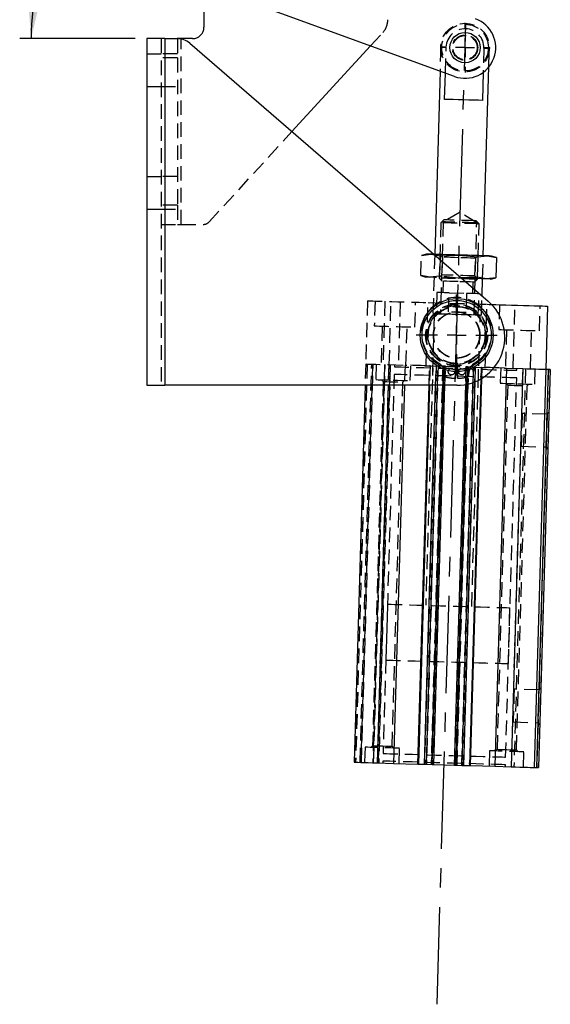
# Model space of a CAD drawing. Extents: x 121 to 968, y 26 to 742.
# Tile 3 of 12: x 478 to 570, y 26 to 197. Entities that reach past the tile are written whole.
import ezdxf

# ---------------------------------------------------------------- set-up
doc = ezdxf.new("R2010")
doc.units = 0
doc.header["$LTSCALE"] = 2
doc.linetypes.add('CENTERX2', pattern=[20.32, 12.7, -2.54, 2.54, -2.54])
doc.linetypes.add('HIDDEN', pattern=[1.905, 1.27, -0.635])
doc.layers.get('0').update_dxf_attribs({"linetype": 'CONTINUOUS'})
doc.layers.add('FORMATO', color=179, linetype='CONTINUOUS')
doc.styles.add('SLDTEXTSTYLE0', font='TXT', dxfattribs={"width": 0.75})
doc.dimstyles.new('SLDDIMSTYLE1', dxfattribs={"dimtxt": 7, "dimasz": 6.604, "dimexe": 0, "dimexo": 0.0625, "dimgap": 1.75, "dimtad": 1, "dimdec": 4, "dimlfac": 3, "dimzin": 12, "dimtxsty": 'SLDTEXTSTYLE0', "dimsah": 1, "dimcen": 0.09, "dimazin": 3, "dimtfac": 1, "dimtofl": 0, "dimtmove": 0, "dimatfit": 3, "dimtolj": 1, "dimtzin": 12})

# ---------------------------------------------------------------- blocks, each defined once
blk = doc.blocks.new('_D_4')
at = {"layer": 'FORMATO'}
for p, q in [((535.97, 256.82), (532.37, 236.38)), ((497.69, 193.77), (477.59, 193.77))]:
    blk.add_line(p, q, dxfattribs=at)
blk.add_arc((524.85, 193.77), 45.27, 80, 180, dxfattribs=at)
for points in [[(532.71, 238.35), (526.25, 240.03), (526.04, 238.01)], [(479.59, 193.77), (481.08, 200.28), (479.05, 200.43)]]:
    blk.add_solid(points, dxfattribs=at)
at = {"layer": 'FORMATO', "insert": (481.86, 228.28), "char_height": 7, "attachment_point": 1, "rotation": 41.1935, "style": 'SLDTEXTSTYLE0'}
blk.add_mtext('100°', dxfattribs=at)
blk = doc.blocks.new('SW_CENTERMARKSYMBOL_6')
at = {"layer": 'FORMATO', "color": 0}
for p, q in [((0, 3.33), (0, 7.07)), ((-3.33, 0), (-7.07, 0)), ((0, 0), (-1.67, 0)), ((0, 0), (0, 1.67)), ((0, 0), (0, -1.67)), ((0, 0), (1.67, 0)), ((3.33, 0), (7.07, 0)), ((0, -3.33), (0, -7.07))]:
    blk.add_line(p, q, dxfattribs=at)
blk = doc.blocks.new('SW_CENTERMARKSYMBOL_7')
at = {"layer": 'FORMATO', "color": 0}
for p, q in [((0, 3.33), (0, 4.31)), ((-3.33, 0), (-4.31, 0)), ((0, 0), (-1.67, 0)), ((0, 0), (0, 1.67)), ((0, 0), (0, -1.67)), ((0, 0), (1.67, 0)), ((3.33, 0), (4.31, 0)), ((0, -3.33), (0, -4.31))]:
    blk.add_line(p, q, dxfattribs=at)

msp = doc.modelspace()

# ---------------------------------------------------------------- linework, layer by layer
at = {"color": 7, "linetype": 'CONTINUOUS'}
for p, q in [((509.657376, 207.428353), (509.657376, 195.771459)), ((553.274028, 187.19401), (513.170151, 201.758475)), ((502.857839, 193.77146), (499.691173, 193.77146)), ((499.691173, 193.77146), (499.691173, 133.438123)), ((502.857839, 193.77146), (502.857839, 133.438123)), ((502.857839, 193.77146), (504.992455, 193.77146)), ((507.657376, 193.77146), (505.691173, 193.77146)), ((507.171504, 192.960596), (559.128104, 148.077635)), ((524.971114, 177.584318), (538.657857, 192.502144)), ((558.270651, 155.978151), (559.231319, 188.840713)), ((550.739803, 188.11436), (549.807601, 156.225555)), ((551.542225, 183.206954), (551.67575, 187.774455)), ((558.258333, 187.913376), (558.115133, 183.014808)), ((549.808897, 156.128077), (550.762008, 155.962659)), ((550.762008, 155.962659), (550.74325, 155.32093)), ((550.762008, 155.962659), (554.039129, 156.101856)), ((554.039129, 156.101856), (557.302518, 155.771462)), ((557.302518, 155.771462), (558.944506, 155.958457)), ((558.944506, 155.958457), (560.572771, 155.675861)), ((557.302518, 155.771462), (557.199362, 152.242758)), ((560.572771, 155.675861), (559.703373, 155.936269)), ((560.572771, 155.675861), (560.46962, 152.147157)), ((557.199362, 152.242758), (554.44212, 152.125645)), ((558.827627, 151.960162), (557.199362, 152.242758)), ((558.066505, 148.994702), (558.153771, 151.979862)), ((560.46962, 152.147157), (558.827627, 151.960162)), ((559.586493, 151.937979), (560.46962, 152.147157)), ((569.453049, 147.227022), (569.131626, 136.231723)), ((562.29918, 136.431449), (560.273228, 67.127727)), ((561.977926, 136.440846), (562.29918, 136.431449)), ((562.29918, 136.431449), (565.133331, 136.348598)), ((565.133331, 136.348598), (563.107384, 67.044877)), ((569.131626, 136.231723), (567.105674, 66.927992)), ((567.572145, 66.914353), (569.598092, 136.218084)), ((569.931281, 136.208348), (567.905335, 66.904617)), ((569.131626, 136.231723), (569.598092, 136.218084)), ((555.914191, 67.255152), (557.882143, 134.574903)), ((557.967715, 134.625547), (555.998209, 67.252698)), ((499.691173, 133.438123), (502.857839, 133.438123)), ((553.680477, 133.438123), (502.857839, 133.438123)), ((537.703241, 133.438123), (535.785723, 67.843569)), ((544.541526, 133.438123), (542.618168, 67.643834)), ((546.893187, 67.518863), (548.820198, 133.438123)), ((548.90429, 133.438123), (546.977207, 67.516409)), ((549.663127, 67.43789), (551.592507, 133.438123)), ((555.164588, 133.57135), (553.228272, 67.333671)), ((539.784015, 67.726685), (542.618168, 67.643834)), ((542.618168, 67.643834), (546.893187, 67.518863)), ((546.977207, 67.516409), (548.047617, 67.485117)), ((548.369455, 67.475709), (549.396575, 67.445678)), ((549.663127, 67.43789), (553.228272, 67.333671)), ((553.494824, 67.325883), (554.521941, 67.295852)), ((554.843781, 67.286445), (555.914191, 67.255152)), ((555.998209, 67.252698), (560.273228, 67.127727)), ((560.273228, 67.127727), (563.107384, 67.044877)), ((567.105674, 66.927992), (567.572145, 66.914353))]:
    msp.add_line(p, q, dxfattribs=at)
at = {"color": 7, "linetype": 'HIDDEN'}
for p, q in [((502.191173, 193.77146), (502.191173, 133.438123)), ((502.857839, 193.77146), (502.857839, 133.438123)), ((504.992455, 193.77146), (505.024506, 193.77146)), ((505.024506, 193.77146), (505.024506, 190.438124)), ((505.691173, 193.77146), (505.024506, 193.77146)), ((505.691173, 161.438125), (505.691173, 193.77146)), ((505.691173, 161.438125), (505.691173, 193.697406)), ((538.657857, 192.502144), (540.780232, 194.81542)), ((550.86306, 192.330696), (550.739803, 188.11436)), ((551.67575, 187.774455), (551.808132, 192.303067)), ((558.381039, 192.110924), (558.258333, 187.913376)), ((559.231319, 188.840713), (559.32611, 192.083295)), ((499.691173, 191.104792), (502.191173, 191.104792)), ((505.024506, 191.104792), (502.191173, 191.104792)), ((505.024506, 190.438124), (502.191173, 190.438124)), ((505.024506, 190.438124), (505.024506, 164.77146)), ((499.691173, 185.438127), (502.191173, 185.438127)), ((502.191173, 185.438127), (505.024506, 185.438127)), ((510.553666, 161.87006), (524.971114, 177.584318)), ((499.691173, 169.771461), (502.191173, 169.771461)), ((505.024506, 169.771461), (502.191173, 169.771461)), ((505.024506, 164.77146), (502.191173, 164.77146)), ((505.024506, 164.77146), (505.024506, 161.438125)), ((499.691173, 164.104792), (502.191173, 164.104792)), ((502.191173, 164.104792), (505.024506, 164.104792)), ((554.25681, 163.548428), (551.27323, 161.87237)), ((557.137393, 161.700942), (554.25681, 163.548428)), ((502.191173, 161.438125), (505.024506, 161.438125)), ((505.024506, 161.438125), (505.691173, 161.438125)), ((505.691173, 161.438125), (509.57119, 161.438125)), ((550.868944, 161.731584), (550.58714, 152.091705)), ((551.27323, 161.87237), (550.805703, 145.879202)), ((551.394997, 162.227758), (550.868944, 161.731584)), ((556.669864, 145.707774), (557.137393, 161.700942)), ((557.532765, 161.536781), (557.036591, 162.062842)), ((557.25096, 151.896902), (557.532765, 161.536781)), ((547.388599, 152.529551), (547.491754, 156.05826)), ((548.374879, 156.267437), (547.491754, 156.05826)), ((547.491754, 156.05826), (549.133746, 156.245249)), ((549.133746, 156.245249), (549.808897, 156.128077)), ((549.807601, 156.225555), (549.506257, 145.91719)), ((550.707216, 156.199255), (551.144846, 155.735267)), ((556.907051, 155.566824), (557.371038, 156.004452)), ((558.153771, 151.979862), (558.270651, 155.978151)), ((550.74325, 155.32093), (550.658855, 152.433955)), ((551.144846, 155.735267), (551.054322, 152.638592)), ((556.816526, 152.470145), (556.907051, 155.566824)), ((549.016863, 152.24696), (547.388599, 152.529551)), ((547.388599, 152.529551), (548.257997, 152.269143)), ((551.054322, 152.638592), (550.590334, 152.20096)), ((550.658855, 152.433955), (549.016863, 152.24696)), ((550.58714, 152.091705), (551.083314, 151.565649)), ((553.922244, 152.103561), (550.658855, 152.433955)), ((551.30522, 151.559162), (551.24678, 149.560012)), ((553.922244, 152.103561), (557.199362, 152.242758)), ((554.44212, 152.125645), (553.922244, 152.103561)), ((554.486784, 152.087056), (553.922244, 152.103561)), ((556.444558, 149.40807), (556.503001, 151.407215)), ((556.724904, 151.400728), (557.25096, 151.896902)), ((557.254153, 152.006162), (556.816526, 152.470145)), ((550.180567, 149.591186), (550.071478, 145.859443)), ((552.221395, 146.196766), (552.318794, 149.528675)), ((552.318794, 149.528675), (555.372544, 149.439407)), ((555.372544, 149.439407), (555.27514, 146.107498)), ((557.40168, 145.645159), (557.510771, 149.376902)), ((538.133095, 148.142599), (537.81167, 137.14729)), ((539.432541, 148.104611), (539.305918, 143.773127)), ((541.131815, 148.054935), (540.810389, 137.059632)), ((541.902495, 137.027704), (542.223918, 148.023012)), ((543.797342, 147.977012), (543.475919, 136.981709)), ((546.369568, 143.566636), (546.496191, 147.898121)), ((548.327511, 136.839889), (548.648934, 147.835188)), ((557.96931, 145.669791), (558.066505, 148.994702)), ((558.615787, 136.539124), (558.93721, 147.534433)), ((561.089956, 147.4715), (560.963336, 143.140016)), ((563.467376, 136.397305), (563.788804, 147.392604)), ((549.738288, 145.869183), (548.255839, 95.157517)), ((568.026983, 142.933526), (568.153603, 147.26501)), ((556.252423, 94.923748), (557.73487, 145.635419)), ((540.672002, 143.733191), (540.477199, 137.069377)), ((544.808681, 136.942747), (545.003484, 143.606571)), ((562.329414, 143.100086), (562.134611, 136.436267)), ((566.466096, 136.309646), (566.660899, 142.973461)), ((538.058627, 137.140078), (536.032677, 67.836347)), ((538.078224, 137.139502), (536.052275, 67.835771)), ((536.818614, 67.81337), (538.844563, 137.117101)), ((538.977839, 137.113207), (536.95189, 67.809475)), ((537.085166, 67.805581), (539.111115, 137.109312)), ((537.81167, 137.14729), (537.703241, 133.438123)), ((539.644222, 137.093726), (539.566301, 134.428196)), ((553.465692, 134.655667), (553.520265, 137.12173)), ((553.744453, 137.12173), (553.799026, 134.655667)), ((541.076944, 137.051844), (539.050994, 67.748112)), ((539.18427, 67.744218), (541.21022, 137.047949)), ((541.809962, 137.030416), (539.784015, 67.726685)), ((540.027502, 67.719572), (542.053452, 137.023293)), ((542.086689, 137.022319), (540.060739, 67.718598)), ((541.809962, 137.030416), (541.704951, 133.438123)), ((541.809962, 137.030416), (544.644118, 136.947565)), ((542.809536, 137.00119), (542.799796, 136.668)), ((544.644118, 136.947565), (544.541526, 133.438123)), ((544.644118, 136.947565), (544.965369, 136.938168)), ((545.563738, 134.252869), (545.641659, 136.918399)), ((550.073567, 136.788848), (548.047617, 67.485117)), ((548.152529, 136.845005), (548.612416, 136.831555)), ((550.395405, 136.77943), (548.369455, 67.475709)), ((548.612416, 136.831555), (549.130597, 136.816405)), ((548.820198, 133.438123), (548.919137, 136.822594)), ((549.003157, 136.82013), (548.90429, 133.438123)), ((549.130597, 136.816405), (550.073567, 136.788848)), ((551.205948, 136.755738), (549.179999, 67.452016)), ((549.313275, 67.448112), (551.339227, 136.751843)), ((551.422524, 136.74941), (549.396575, 67.445678)), ((549.463615, 136.473202), (549.424656, 135.140432)), ((551.5558, 136.745515), (549.529851, 67.441784)), ((549.975614, 133.438123), (550.073567, 136.788848)), ((550.297728, 133.438123), (550.395405, 136.77943)), ((551.422524, 136.74941), (550.395405, 136.77943)), ((551.325726, 133.438123), (551.422524, 136.74941)), ((551.390964, 136.004222), (551.485641, 135.285082)), ((551.592507, 133.438123), (551.689076, 136.741621)), ((553.361548, 67.329777), (555.387495, 136.633498)), ((553.494824, 67.325883), (555.520771, 136.629604)), ((555.604068, 136.62717), (553.578121, 67.323439)), ((553.711397, 67.319545), (555.737344, 136.623276)), ((554.521941, 67.295852), (556.547893, 136.599583)), ((554.843781, 67.286445), (556.869728, 136.590176)), ((555.254219, 136.637403), (555.164588, 133.57135)), ((555.520771, 136.629604), (555.432924, 133.624477)), ((556.547893, 136.599583), (555.520771, 136.629604)), ((555.779082, 135.285082), (555.873755, 136.004222)), ((556.547893, 136.599583), (556.469523, 133.918706)), ((556.869728, 136.590176), (556.795242, 134.042117)), ((556.869728, 136.590176), (557.812699, 136.562609)), ((557.42124, 134.906672), (557.460202, 136.239432)), ((557.812699, 136.562609), (558.330877, 136.547459)), ((557.882143, 134.574903), (557.940138, 136.558883)), ((558.024161, 136.55642), (557.967715, 134.625547)), ((558.330877, 136.547459), (558.790766, 136.534018)), ((561.301637, 136.460615), (561.223713, 133.795085)), ((565.133331, 136.348598), (563.107384, 67.044877)), ((565.635153, 136.333935), (563.609201, 67.030204)), ((564.124021, 136.044634), (564.133761, 136.377824)), ((567.221153, 133.619768), (567.299076, 136.285288)), ((569.598092, 136.218084), (567.572145, 66.914353)), ((540.856978, 134.090337), (539.004403, 70.717407)), ((540.565874, 134.39897), (540.856978, 134.090337)), ((542.760834, 135.33524), (540.832286, 69.363418)), ((542.402953, 70.618056), (544.255528, 133.990986)), ((544.255528, 133.990986), (544.564166, 134.282095)), ((562.156511, 68.740053), (564.085059, 134.711865)), ((562.223288, 133.765869), (562.514392, 133.457226)), ((562.514392, 133.457226), (560.66182, 70.084297)), ((564.060368, 69.984946), (565.91294, 133.357875)), ((565.91294, 133.357875), (566.221578, 133.648985)), ((569.315864, 128.411663), (565.038356, 128.536704)), ((569.71435, 128.787511), (569.315864, 128.411663)), ((564.871488, 122.828477), (569.148995, 122.703436)), ((569.148995, 122.703436), (569.524847, 122.304949)), ((541.592017, 95.352315), (541.307606, 85.623138)), ((562.631828, 84.999773), (562.916242, 94.72895)), ((567.913282, 80.43216), (563.635779, 80.5572)), ((568.311769, 80.808007), (567.913282, 80.43216)), ((563.468911, 74.848973), (567.746419, 74.723932)), ((567.746419, 74.723932), (568.122266, 74.325445)), ((537.696193, 70.455524), (537.618272, 67.789995)), ((539.004403, 70.717407), (538.695765, 70.426308)), ((542.694057, 70.309423), (542.402953, 70.618056)), ((543.615709, 67.614677), (543.693632, 70.280197)), ((559.353608, 69.822414), (559.275685, 67.156884)), ((560.66182, 70.084297), (560.353183, 69.793197)), ((564.351472, 69.676313), (564.060368, 69.984946)), ((565.273124, 66.981567), (565.351047, 69.647097)), ((540.793327, 68.030658), (540.783587, 67.697468)), ((562.107809, 67.074093), (562.11755, 67.407283))]:
    msp.add_line(p, q, dxfattribs=at)
at = {"color": 8, "linetype": 'CONTINUOUS'}
for p, q in [((505.691173, 193.697406), (505.691173, 193.77146)), ((556.469523, 133.918706), (554.521941, 67.295852)), ((556.795242, 134.042117), (554.843781, 67.286445)), ((541.704951, 133.438123), (539.784015, 67.726685)), ((548.047617, 67.485117), (549.975614, 133.438123)), ((548.369455, 67.475709), (550.297728, 133.438123)), ((549.396575, 67.445678), (551.325726, 133.438123)), ((555.432924, 133.624477), (553.494824, 67.325883))]:
    msp.add_line(p, q, dxfattribs=at)
at = {"color": 7, "linetype": 'HIDDEN', "flags": 128}
for points in [[(551.808132, 192.303067), (551.403794, 192.314888), (551.106319, 192.323583), (550.924319, 192.328903), (550.86306, 192.330696), (550.924319, 192.328903), (551.106319, 192.323583), (551.403794, 192.314888), (551.808132, 192.303067)], [(558.381039, 192.110924), (558.785372, 192.099102), (559.082849, 192.090407), (559.264851, 192.085085), (559.32611, 192.083295), (559.264851, 192.085085), (559.082849, 192.090407), (558.785372, 192.099102), (558.381039, 192.110924)], [(557.532765, 161.536781), (557.508471, 161.537491), (557.316242, 161.543114), (556.942962, 161.554027), (556.410316, 161.569593), (555.74927, 161.58892), (554.998232, 161.610874), (554.200851, 161.634185), (553.403475, 161.657495), (552.652436, 161.67945), (551.991386, 161.698771), (551.458744, 161.714343), (551.085463, 161.725256), (550.893235, 161.730874), (550.868944, 161.731584)], [(557.137393, 161.700942), (557.037481, 161.703863), (556.744568, 161.712426), (556.278604, 161.726051), (555.671352, 161.743803), (554.964188, 161.764471), (554.205311, 161.786658), (553.44643, 161.808841), (552.73927, 161.829514), (552.132018, 161.847266), (551.666054, 161.860886), (551.373137, 161.869449), (551.27323, 161.87237), (551.27323, 161.87237)], [(557.036591, 162.062842), (557.030015, 162.06303), (556.873717, 162.0676), (556.520301, 162.077931), (555.995964, 162.09326), (555.339603, 162.112448), (554.599894, 162.134069), (553.831694, 162.15653), (553.091986, 162.178152), (552.435624, 162.197339), (551.911287, 162.212668), (551.557872, 162.222999), (551.401573, 162.227569), (551.394997, 162.227758)], [(549.133746, 156.245249), (548.806044, 156.254831), (548.567884, 156.261795), (548.423338, 156.266017), (548.374879, 156.267437)], [(549.692149, 156.228928), (549.545378, 156.233219), (549.133746, 156.245249)], [(554.025946, 155.651046), (553.280262, 155.672846), (552.585396, 155.693156), (551.988699, 155.710601), (551.530841, 155.723987), (551.243017, 155.732401), (551.144846, 155.735267)], [(556.907051, 155.566824), (556.808882, 155.56969), (556.521056, 155.578105), (556.063198, 155.591491), (555.466501, 155.608935), (554.771635, 155.629245), (554.025946, 155.651046)], [(556.816526, 152.470145), (556.718357, 152.473016), (556.430531, 152.48143), (555.972668, 152.494816), (555.375976, 152.512255), (554.681105, 152.53257), (553.935421, 152.554371), (553.189737, 152.576166), (552.494871, 152.596482), (551.898174, 152.613921), (551.440316, 152.627307), (551.152493, 152.635721), (551.054322, 152.638592)], [(549.016863, 152.24696), (548.689162, 152.256541), (548.451002, 152.2635), (548.306456, 152.267727), (548.257997, 152.269143)], [(553.922244, 152.103561), (553.182913, 152.125173), (552.456228, 152.146417), (551.754631, 152.166926), (551.090122, 152.186352), (550.47407, 152.204362), (549.917018, 152.220644), (549.428496, 152.234925), (549.016863, 152.24696)], [(557.25096, 151.896902), (557.154142, 151.899733), (556.869311, 151.908058), (556.413023, 151.921394), (555.811791, 151.938973), (555.100563, 151.959765), (554.320666, 151.982564), (553.517434, 152.006043), (552.737542, 152.028842), (552.026309, 152.049634), (551.425082, 152.067207), (550.968791, 152.080549), (550.683961, 152.088874), (550.58714, 152.091705), (550.58714, 152.091705)], [(553.904109, 151.483186), (553.143067, 151.505433), (552.438471, 151.526032), (551.842573, 151.543451), (551.399567, 151.5564), (551.142315, 151.563925), (551.083314, 151.565649)], [(556.724904, 151.400728), (556.665905, 151.402452), (556.408652, 151.409972), (555.96565, 151.422921), (555.369748, 151.440345), (554.665151, 151.460939), (553.904109, 151.483186)], [(552.318794, 149.528675), (551.531755, 149.551683), (550.892704, 149.570364), (550.442517, 149.583526), (550.209987, 149.590321), (550.180567, 149.591186)], [(557.510771, 149.376902), (557.481351, 149.377761), (557.248824, 149.384556), (556.798635, 149.397719), (556.159584, 149.4164), (555.372544, 149.439407)], [(538.133095, 148.142599), (538.133617, 148.142584), (538.246721, 148.139276), (538.553278, 148.130315), (539.041919, 148.11603), (539.694526, 148.096952), (540.486902, 148.07379), (541.389667, 148.047395), (542.369351, 148.01876), (543.389626, 147.988933), (544.412665, 147.959027), (545.400535, 147.930148), (546.316609, 147.903371), (547.126919, 147.879683), (547.801423, 147.859964), (548.315111, 147.844948), (548.648934, 147.835188)], [(548.648934, 147.835188), (549.884948, 147.799058), (551.163679, 147.761676), (552.471149, 147.723454), (553.793071, 147.68481), (555.114992, 147.646167), (556.422465, 147.607945), (557.701198, 147.570563), (558.93721, 147.534433)], [(558.93721, 147.534433), (559.273097, 147.524613), (559.721701, 147.5115)], [(549.506257, 145.91719), (549.605189, 145.914299), (549.897356, 145.905756), (550.369094, 145.891967), (550.998353, 145.873569), (551.755699, 145.851431), (552.605731, 145.826581), (553.508692, 145.800186), (554.422366, 145.773478), (555.304033, 145.747704), (556.112461, 145.724071), (556.80985, 145.703686), (557.363597, 145.687499), (557.747804, 145.676263), (557.944504, 145.670516), (557.96931, 145.669791)], [(557.73487, 145.635419), (557.634625, 145.63835), (557.338916, 145.646997), (556.862571, 145.66092), (556.229475, 145.679427), (555.471373, 145.70159), (554.626284, 145.726296), (553.73658, 145.752304), (552.846877, 145.778311), (552.001787, 145.803017), (551.243686, 145.825175), (550.61059, 145.843683), (550.134242, 145.85761), (549.838533, 145.866253), (549.738288, 145.869183), (549.738288, 145.869183)], [(555.27514, 146.107498), (554.909098, 146.118197), (554.52967, 146.129288), (554.141236, 146.140643), (553.748268, 146.152132), (553.355299, 146.16362), (552.966866, 146.174975), (552.587438, 146.186067), (552.221395, 146.196766)], [(539.305918, 143.773127), (539.408548, 143.770126), (539.710467, 143.7613), (540.194134, 143.747164), (540.831437, 143.728532), (541.585341, 143.706494), (542.412028, 143.682329), (543.263458, 143.657439), (544.090145, 143.633269), (544.844049, 143.61123), (545.481352, 143.592604), (545.965019, 143.578463), (546.266939, 143.569636), (546.369568, 143.566636)], [(560.963336, 143.140016), (561.06596, 143.137016), (561.367882, 143.128194), (561.851549, 143.114053), (562.488852, 143.095422), (563.242756, 143.073383), (564.069443, 143.049218), (564.92087, 143.024328), (565.747562, 143.000164), (566.501461, 142.978125), (567.138764, 142.959493), (567.622431, 142.945352), (567.924353, 142.936526), (568.026983, 142.933526)], [(537.81167, 137.14729), (537.888497, 137.145045), (538.116023, 137.138399), (538.485505, 137.127591), (538.982744, 137.113058), (539.588631, 137.095345), (540.279883, 137.075139), (541.029935, 137.053214), (541.809962, 137.030416)], [(542.799796, 136.668), (542.824651, 136.667274), (543.022804, 136.661483), (543.415415, 136.650009), (543.995175, 136.633061), (544.751282, 136.610958), (545.669653, 136.584106), (546.733176, 136.553012), (547.922045, 136.518263), (549.21411, 136.480493), (550.585305, 136.440409), (552.010082, 136.398755), (553.461907, 136.356317), (554.913732, 136.313878), (556.338512, 136.272225), (557.709707, 136.232141), (559.001771, 136.194371), (560.190636, 136.159612), (561.254161, 136.128528), (562.17253, 136.101676), (562.92864, 136.079573), (563.508399, 136.062625), (563.90101, 136.051151), (564.099166, 136.045359), (564.124021, 136.044634)], [(548.152529, 136.845005), (547.993685, 136.849645), (547.479997, 136.864665), (546.805494, 136.884374), (545.995184, 136.908067), (545.07911, 136.93485), (544.965369, 136.938168)], [(549.003157, 136.82013), (548.992639, 136.820438), (548.982129, 136.820746), (548.971621, 136.821054), (548.961116, 136.821362), (548.950615, 136.82167), (548.940118, 136.821978), (548.929625, 136.822286), (548.919137, 136.822594)], [(550.395405, 136.77943), (550.34113, 136.78102), (550.288303, 136.78257), (550.238339, 136.78403), (550.19257, 136.785361), (550.15222, 136.786543), (550.118365, 136.787537), (550.091913, 136.788312), (550.073567, 136.788848)], [(551.689076, 136.741621), (551.683955, 136.74177), (551.668786, 136.742207), (551.644154, 136.742933), (551.611004, 136.743896), (551.570612, 136.745078), (551.524528, 136.746429), (551.474524, 136.74789), (551.422524, 136.74941)], [(551.689076, 136.741621), (552.149726, 136.728151), (553.471648, 136.689507), (554.793569, 136.650863), (555.254219, 136.637403)], [(555.520771, 136.629604), (555.468771, 136.631124), (555.418767, 136.632584), (555.372683, 136.633935), (555.332291, 136.635118), (555.299141, 136.636081), (555.274509, 136.636806), (555.25934, 136.637244), (555.254219, 136.637403)], [(556.869728, 136.590176), (556.851385, 136.590712), (556.82493, 136.591477), (556.791075, 136.592471), (556.750723, 136.593653), (556.704956, 136.594984), (556.654993, 136.596444), (556.602168, 136.597994), (556.547893, 136.599583)], [(558.024161, 136.55642), (558.013671, 136.556728), (558.003175, 136.557036), (557.99268, 136.557344), (557.982179, 136.557651), (557.971674, 136.557959), (557.961169, 136.558267), (557.950654, 136.558575), (557.940138, 136.558883)], [(560.13043, 136.494848), (559.469082, 136.51419), (558.951674, 136.529309), (558.790766, 136.534018)], [(539.566301, 134.428196), (539.668478, 134.425206), (539.968051, 134.416454), (540.444605, 134.402516), (541.065659, 134.384367), (541.788894, 134.363227), (542.565018, 134.340538)], [(540.856978, 134.090337), (540.882794, 134.089582), (541.084638, 134.083681), (541.463981, 134.072595), (541.975066, 134.057654), (542.556254, 134.040667), (543.137439, 134.023669), (543.648526, 134.008728), (544.027868, 133.997642), (544.229711, 133.991741), (544.255528, 133.990986)], [(542.565018, 134.340538), (543.341145, 134.317848), (544.064378, 134.296708), (544.685434, 134.278549), (545.161985, 134.264621), (545.461558, 134.255859), (545.563738, 134.252869)], [(564.085059, 134.711865), (564.060204, 134.71259), (563.862053, 134.718391), (563.469438, 134.729865), (562.889678, 134.746813), (562.133573, 134.768916), (561.2152, 134.795758), (560.151679, 134.826852), (558.96281, 134.861601), (557.670745, 134.899381), (556.29955, 134.939465), (554.874771, 134.981109), (553.422946, 135.023557), (551.971121, 135.065996), (550.546344, 135.107639), (549.175151, 135.147723), (547.883084, 135.185503), (546.694217, 135.220252), (545.630691, 135.251346), (544.712323, 135.278188), (543.956216, 135.300292), (543.376456, 135.317239), (542.983843, 135.328713), (542.78569, 135.334515), (542.760834, 135.33524)], [(561.223713, 133.795085), (561.325896, 133.792095), (561.625469, 133.783343), (562.102018, 133.769406), (562.723073, 133.751256), (563.446306, 133.730116), (564.222433, 133.707427)], [(564.222433, 133.707427), (564.99856, 133.684737), (565.721793, 133.663598), (566.342848, 133.645438), (566.819402, 133.63151), (567.118975, 133.622749), (567.221153, 133.619768)], [(562.514392, 133.457226), (562.540211, 133.456471), (562.742052, 133.450571), (563.121396, 133.439484), (563.632481, 133.424543), (564.213666, 133.407556), (564.794856, 133.390559), (565.305941, 133.375618), (565.68528, 133.364531), (565.887126, 133.35863), (565.91294, 133.357875)], [(565.038356, 128.536704), (565.035515, 128.439459), (565.02718, 128.15433), (565.013923, 127.700759), (564.996643, 127.10965), (564.976516, 126.421296), (564.954924, 125.682595), (564.933328, 124.943895), (564.913206, 124.255541), (564.895926, 123.664432), (564.882669, 123.21086), (564.874334, 122.925731), (564.871488, 122.828477)], [(569.315864, 128.411663), (569.313022, 128.314409), (569.304688, 128.02929), (569.291426, 127.575718), (569.274145, 126.984609), (569.254024, 126.296245), (569.232432, 125.557555), (569.210835, 124.818854), (569.190714, 124.13049), (569.173433, 123.539391), (569.160176, 123.08582), (569.151841, 122.800691), (569.148995, 122.703436), (569.148995, 122.703436)], [(541.592017, 95.352315), (541.616875, 95.35159), (541.815025, 95.345798), (542.207639, 95.334324), (542.787398, 95.317377), (543.543506, 95.295273), (544.461874, 95.268421), (545.5254, 95.237337), (546.714269, 95.202578), (548.006334, 95.164809), (549.377526, 95.124724), (550.802306, 95.083071), (552.254128, 95.040632), (553.705953, 94.998194), (555.130733, 94.95654), (556.501928, 94.916456), (557.793993, 94.878686), (558.982862, 94.843937), (560.046383, 94.812843), (560.964756, 94.785991), (561.720861, 94.763888), (562.30062, 94.74694), (562.693236, 94.735466), (562.891387, 94.729675), (562.916242, 94.72895)], [(541.307606, 85.623138), (541.332461, 85.622413), (541.530614, 85.616621), (541.923225, 85.605147), (542.502987, 85.5882), (543.259095, 85.566096), (544.177463, 85.539245), (545.240989, 85.508161), (546.429856, 85.473401), (547.72192, 85.435632), (549.093115, 85.395548), (550.517895, 85.353894), (551.96972, 85.311455), (553.42154, 85.269017), (554.846319, 85.227363), (556.217514, 85.187279), (557.509579, 85.14951), (558.698448, 85.11476), (559.761974, 85.083666), (560.680343, 85.056814), (561.436447, 85.034711), (562.016212, 85.017764), (562.408823, 85.00629), (562.606973, 85.000498), (562.631828, 84.999773)], [(563.635779, 80.5572), (563.632933, 80.459955), (563.624598, 80.174827), (563.611341, 79.721255), (563.594061, 79.130146), (563.573939, 78.441792), (563.552343, 77.703091), (563.530751, 76.964391), (563.510629, 76.276037), (563.493349, 75.684928), (563.480087, 75.231356), (563.471752, 74.946228), (563.468911, 74.848973)], [(567.913282, 80.43216), (567.910441, 80.334905), (567.902106, 80.049786), (567.888849, 79.596214), (567.871568, 79.005105), (567.851447, 78.316741), (567.82985, 77.578051), (567.808253, 76.839351), (567.788132, 76.150986), (567.770852, 75.559887), (567.757594, 75.106316), (567.74926, 74.821187), (567.746419, 74.723932), (567.746419, 74.723932)], [(543.693632, 70.280197), (543.591453, 70.283187), (543.29188, 70.291949), (542.815326, 70.305877), (542.194272, 70.324036), (541.471037, 70.345176), (540.694913, 70.367866), (539.918786, 70.390555), (539.195553, 70.411695), (538.574497, 70.429845), (538.097946, 70.443782), (537.798373, 70.452534), (537.696193, 70.455524), (537.696193, 70.455524)], [(539.004403, 70.717407), (539.030219, 70.716652), (539.232063, 70.710751), (539.611407, 70.699665), (540.122492, 70.684724), (540.703677, 70.667737)], [(540.703677, 70.667737), (541.284865, 70.650749), (541.79595, 70.635808), (542.175293, 70.624712), (542.377137, 70.618811), (542.402953, 70.618056)], [(540.832286, 69.363418), (540.857144, 69.362693), (541.055295, 69.356901), (541.447908, 69.345427), (542.027668, 69.32848), (542.783775, 69.306377), (543.702143, 69.279525), (544.765669, 69.248431), (545.954536, 69.213681), (547.246603, 69.175912), (548.617795, 69.135828), (550.042575, 69.094174), (551.494398, 69.051736), (552.946223, 69.009297), (554.371002, 68.967643), (555.742197, 68.927559), (557.034262, 68.88979), (558.223131, 68.85503), (559.286652, 68.823946), (560.205025, 68.797095), (560.96113, 68.774991), (561.54089, 68.758044), (561.933505, 68.74657), (562.131656, 68.740778), (562.156511, 68.740053)], [(565.351047, 69.647097), (565.248865, 69.650077), (564.949292, 69.658839), (564.472743, 69.672766), (563.851687, 69.690926), (563.128454, 69.712066), (562.352327, 69.734755), (561.5762, 69.757445), (560.852968, 69.778584), (560.231912, 69.796744), (559.755358, 69.810672), (559.455785, 69.819423), (559.353608, 69.822414), (559.353608, 69.822414)], [(560.66182, 70.084297), (560.687634, 70.083542), (560.88948, 70.077641), (561.268819, 70.066554), (561.779909, 70.051613), (562.361094, 70.034626)], [(562.361094, 70.034626), (562.942279, 70.017639), (563.453364, 70.002698), (563.832708, 69.991601), (564.034549, 69.985701), (564.060368, 69.984946)], [(562.11755, 67.407283), (562.092695, 67.408008), (561.894544, 67.41381), (561.501928, 67.425284), (560.922169, 67.442231), (560.166064, 67.464335), (559.247695, 67.491177), (558.18417, 67.52227), (556.9953, 67.55702), (555.703236, 67.594799), (554.332041, 67.634883), (552.907261, 67.676527), (551.455441, 67.718976), (550.003613, 67.761414), (548.578836, 67.803058), (547.207641, 67.843142), (545.915577, 67.880921), (544.726707, 67.915671), (543.663184, 67.946765), (542.744813, 67.973607), (541.988706, 67.99571), (541.408946, 68.012658), (541.016336, 68.024132), (540.818183, 68.029933), (540.793327, 68.030658)]]:
    msp.add_lwpolyline(points, dxfattribs=at)
at = {"color": 7, "linetype": 'CONTINUOUS', "flags": 128}
for points in [[(558.115133, 183.014808), (557.446463, 183.034356), (556.648923, 183.057671), (555.761767, 183.083604), (554.828681, 183.110881), (553.895591, 183.138157), (553.008435, 183.164093), (552.210895, 183.187406), (551.542225, 183.206954)], [(554.039129, 156.101856), (553.299792, 156.123467), (552.573113, 156.144711), (551.871511, 156.16522), (551.207004, 156.184646), (550.590953, 156.202652), (550.0339, 156.218939), (549.692149, 156.228928)], [(558.944506, 155.958457), (558.532877, 155.970487), (558.044352, 155.984767), (557.487302, 156.001054), (556.871248, 156.01906), (556.206741, 156.038486), (555.50514, 156.058995), (554.77846, 156.080239), (554.039129, 156.101856)], [(559.703373, 155.936269), (559.654914, 155.937689), (559.510368, 155.941911), (559.272208, 155.948875), (558.944506, 155.958457)], [(558.827627, 151.960162), (558.415992, 151.972197), (557.927472, 151.986478), (557.370422, 152.00276), (556.754368, 152.02077), (556.089856, 152.040196), (555.38826, 152.060705), (554.66158, 152.081949), (554.486784, 152.087056)], [(559.586493, 151.937979), (559.538034, 151.939395), (559.393488, 151.943622), (559.155328, 151.950581), (558.827627, 151.960162)], [(559.721701, 147.5115), (559.790505, 147.509488), (560.470067, 147.48962), (561.286343, 147.465758), (562.208775, 147.438797), (563.202831, 147.409735), (564.231294, 147.379669), (565.255665, 147.349723), (566.237597, 147.321019), (567.140329, 147.294634), (567.930065, 147.271547), (568.577248, 147.252627), (569.057641, 147.23858), (569.35326, 147.229943), (569.453049, 147.227022)], [(561.977926, 136.440846), (561.887352, 136.443489), (560.96492, 136.47046), (560.148644, 136.494322), (560.13043, 136.494848)], [(565.133331, 136.348598), (565.913362, 136.325799), (566.663412, 136.303875), (567.354662, 136.283669), (567.960553, 136.265956), (568.45779, 136.251423), (568.827274, 136.240614), (569.0548, 136.233968), (569.131626, 136.231723)], [(569.931281, 136.208348), (569.924879, 136.208527), (569.90592, 136.209084), (569.875129, 136.209988), (569.833694, 136.211199), (569.783204, 136.21267), (569.725601, 136.214359), (569.663095, 136.216186), (569.598092, 136.218084)], [(535.785723, 67.843569), (535.862548, 67.841324), (536.090074, 67.834668), (536.459556, 67.82387), (536.956795, 67.809336), (537.562681, 67.791624), (538.253934, 67.771418), (539.003986, 67.749483), (539.784015, 67.726685)], [(546.893187, 67.518863), (546.903675, 67.518555), (546.914168, 67.518247), (546.924666, 67.517939), (546.935166, 67.517631), (546.945672, 67.517333), (546.956179, 67.517025), (546.966692, 67.516717), (546.977207, 67.516409)], [(548.047617, 67.485117), (548.065963, 67.48458), (548.092418, 67.483806), (548.126271, 67.482812), (548.166621, 67.48164), (548.21239, 67.480299), (548.262353, 67.478838), (548.31518, 67.477299), (548.369455, 67.475709)], [(549.396575, 67.445678), (549.448575, 67.444159), (549.498578, 67.442698), (549.544663, 67.441357), (549.585055, 67.440175), (549.618205, 67.439201), (549.642836, 67.438486), (549.658006, 67.438039), (549.663127, 67.43789)], [(553.228272, 67.333671), (553.233393, 67.333522), (553.248562, 67.333075), (553.273194, 67.33236), (553.306344, 67.331387), (553.346736, 67.330204), (553.392815, 67.328863), (553.442819, 67.327403), (553.494824, 67.325883)], [(554.521941, 67.295852), (554.576216, 67.294263), (554.629041, 67.292723), (554.679009, 67.291263), (554.724776, 67.289922), (554.765128, 67.288739), (554.798978, 67.287756), (554.825433, 67.286981), (554.843781, 67.286445)], [(555.914191, 67.255152), (555.924707, 67.254844), (555.935217, 67.254536), (555.945727, 67.254228), (555.956232, 67.25392), (555.966733, 67.253612), (555.977228, 67.253314), (555.987719, 67.253006), (555.998209, 67.252698)], [(563.107384, 67.044877), (563.88741, 67.022068), (564.637465, 67.000144), (565.328715, 66.979938), (565.934601, 66.962225), (566.431843, 66.947692), (566.801322, 66.936893), (567.028848, 66.930237), (567.105674, 66.927992)], [(567.572145, 66.914353), (567.637143, 66.912455), (567.699649, 66.910627), (567.757252, 66.908949), (567.807742, 66.907468), (567.849182, 66.906256), (567.879973, 66.905362), (567.898932, 66.904806), (567.905335, 66.904617)]]:
    msp.add_lwpolyline(points, dxfattribs=at)
at = {"color": 7, "linetype": 'HIDDEN'}
for centre, radius in [((555.094585, 192.206995), 4.233333), ((555.094585, 192.206995), 4.066667), ((555.094585, 192.206995), 2.2), ((555.094585, 192.206995), 2.133333), ((555.094585, 192.206995), 2.116667), ((553.63236, 142.187159), 5.4), ((553.63236, 142.187159), 5.333333), ((553.63236, 142.187159), 5), ((553.63236, 142.187159), 4.933333), ((553.63236, 142.187159), 4.033333), ((553.63236, 142.187159), 4), ((552.73236, 135.81709), 0.566667), ((554.53236, 135.81709), 0.566667)]:
    msp.add_circle(centre, radius, dxfattribs=at)
at = {"color": 7, "linetype": 'CONTINUOUS'}
for centre, radius in [((555.094585, 192.206995), 2.645833), ((553.63236, 142.187159), 6.35), ((553.63236, 142.187159), 6.016667)]:
    msp.add_circle(centre, radius, dxfattribs=at)
at = {"color": 7, "linetype": 'HIDDEN'}
for centre, radius, start, end in [((538.324043, 197.068915), 3.333333, 317.46437364, 0), ((555.094585, 192.206995), 3.287856, 358.32555488, 178.32555488), ((509.57119, 162.771459), 1.333333, 270, 317.46437364), ((553.63236, 142.581501), 6.138991, 300.19653412, 239.80346588), ((553.63236, 142.187159), 5.066667, 271.26770917, 268.73229083), ((549.673223, 135.778076), 1.732563, 7.5, 59.80346588), ((557.591497, 135.778076), 1.732563, 120.19653412, 172.5), ((551.981362, 135.350348), 0.5, 187.5, 256.42375773), ((553.63236, 142.187159), 7.533333, 256.42375773, 268.73229083), ((553.63236, 142.187159), 7.533333, 271.26770917, 283.57624227), ((555.283358, 135.350348), 0.5, 283.57624227, 352.5)]:
    msp.add_arc(centre, radius, start, end, dxfattribs=at)
at = {"color": 7, "linetype": 'CONTINUOUS'}
for centre, radius, start, end in [((555.094585, 192.206995), 5.333333, 250.04057403, 70.04057403), ((507.657376, 195.771459), 2, 270, 0), ((504.992455, 190.438126), 3.333333, 49.17774538, 90), ((553.68048, 141.771459), 8.333333, 270, 49.17774538)]:
    msp.add_arc(centre, radius, start, end, dxfattribs=at)
at = {"color": 7, "linetype": 'HIDDEN'}
msp.add_open_spline([(548.634495, 142.333262), (548.665896, 142.885586), (548.701258, 143.507596), (549.00062, 144.021976), (549.034159, 144.079604)], degree=3, knots=[0, 0, 0, 0, 0.8879665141, 1, 1, 1, 1], dxfattribs=at)
at = {"layer": 'FORMATO', "linetype": 'CENTERX2', "ltscale": 0.666667}
msp.add_line((550.227343, 25.708228), (555.211467, 196.205287), dxfattribs=at)

# ---------------------------------------------------------------- block references
at = {"layer": 'FORMATO'}
for name, p in [('SW_CENTERMARKSYMBOL_7', (555.094585, 192.206995)), ('SW_CENTERMARKSYMBOL_6', (553.63236, 142.187159))]:
    msp.add_blockref(name, p, dxfattribs=at)

# ---------------------------------------------------------------- dimensions: what is measured, and where the dimension line sits
dim = msp.add_angular_dim_2l(base=(495.757905, 228.447479), line1=((499.691173, 193.771459), (504.992455, 193.771459)), line2=((549.121003, 331.393406), (536.31973, 258.793776)), dimstyle='SLDDIMSTYLE1', dxfattribs=at)
dim.commit()
dim.dimension.update_dxf_attribs({"geometry": '_D_4', "text_midpoint": (495.041948, 227.833901), "dimtype": 162})

doc.saveas('drawing.dxf')
